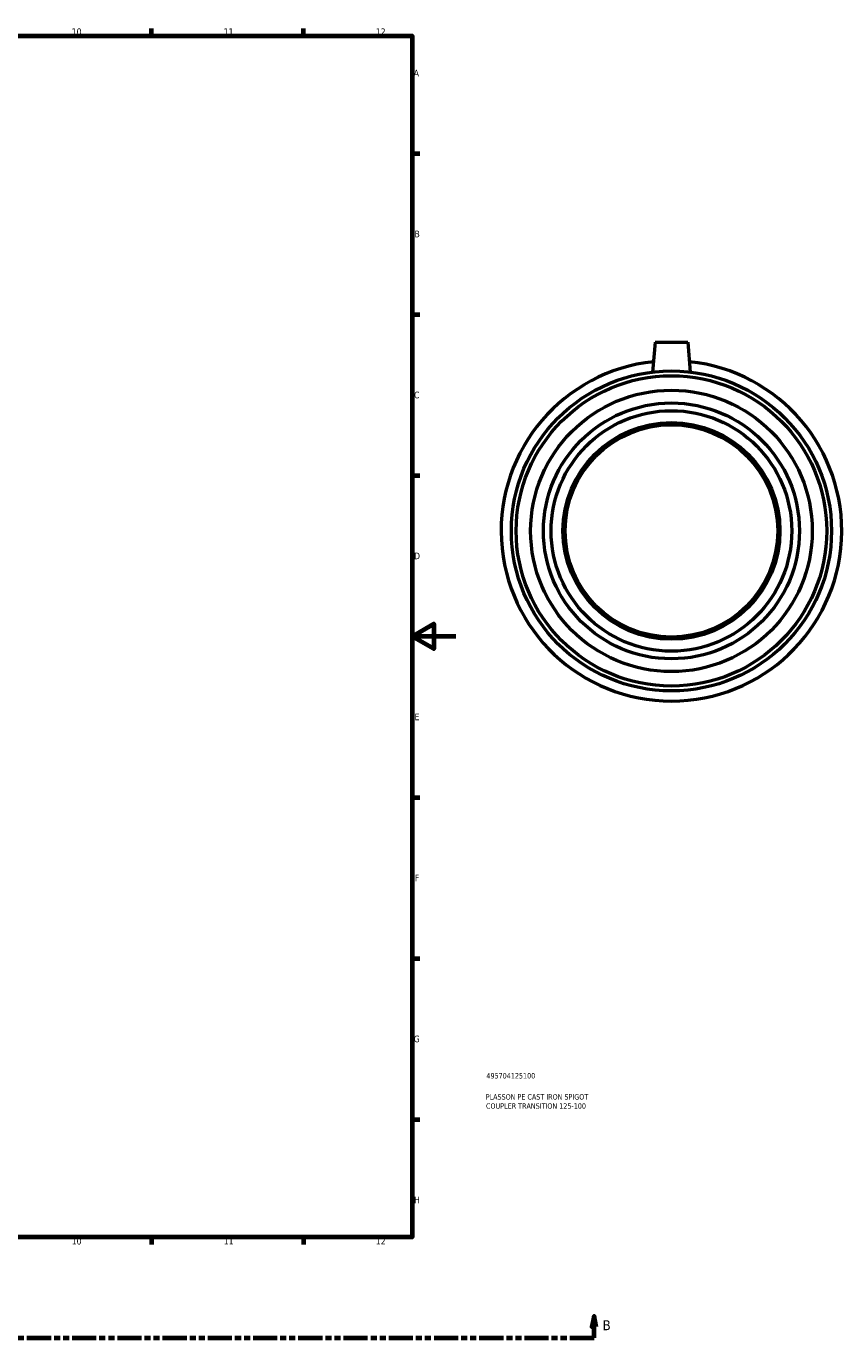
# Model space of a CAD drawing. Header units: millimetres. Extents: x -53 to 1249, y -617 to 899.
# Tile 5 of 6: x 643 to 1019, y -26 to 578. Entities that reach past the tile are written whole.
import ezdxf

# ---------------------------------------------------------------- set-up
doc = ezdxf.new("R2010")
doc.units = ezdxf.units.MM
doc.linetypes.add('DOUBLE_DASH_CHAIN', pattern=[1.2403, 0.6614, -0.0827, 0.1654, -0.0827, 0.1654, -0.0827])
for name, color, linetype, lineweight in [('Border (ANSI)', 7, 'Continuous', 70), ('Section Line (ANSI)', 7, 'DOUBLE_DASH_CHAIN', 70), ('Title (ISO)', 7, 'Continuous', 50), ('Visible (ANSI)', 7, 'Continuous', 50)]:
    doc.layers.add(name, color=color, linetype=linetype, lineweight=lineweight)
doc.styles.add('Label Text (ANSI)', font='tahoma.ttf')
doc.styles.add('Note Text (ANSI)', font='tahoma.ttf')
doc.styles.add('Note Text (ISO)', font='tahoma.ttf')

# ---------------------------------------------------------------- blocks, each defined once
blk = doc.blocks.new('Borders Default Border')
at = {"layer": 'Border (ANSI)'}
for p, q in [((700.83, 574), (700.83, 577.45)), ((770.92, 574), (770.92, 577.45)), ((821, 519.75), (824.45, 519.75)), ((821, 445.5), (824.45, 445.5)), ((821, 371.25), (824.45, 371.25)), ((821, 222.75), (824.45, 222.75)), ((821, 148.5), (824.45, 148.5)), ((821, 74.25), (824.45, 74.25)), ((700.83, 20), (700.83, 16.55)), ((770.92, 20), (770.92, 16.55))]:
    blk.add_line(p, q, dxfattribs=at)
at = {"layer": 'Border (ANSI)', "flags": 128}
for points in [[(20, 20), (20, 574), (821, 574), (821, 20), (20, 20)], [(841, 297), (821, 297), (831, 302.77), (831, 291.23), (821, 297)]]:
    blk.add_lwpolyline(points, dxfattribs=at)
at = {"layer": 'Border (ANSI)', "attachment_point": 7, "style": 'Note Text (ANSI)'}
for s, insert, char_height in [('10', (663.96, 574.34), 3.048), ('11', (734.04, 574.4), 3.048), ('12', (804.13, 574.4), 3.048), ('A', (821.63, 555.35), 3.05), ('B', (821.99, 481.1), 3.05), ('C', (821.8, 406.8), 3.05), ('D', (821.81, 332.6), 3.05), ('E', (822.05, 258.35), 3.05), ('F', (822.14, 184.1), 3.05), ('G', (821.66, 109.79), 3.05), ('H', (821.81, 35.6), 3.05), ('10', (663.96, 16.49), 3.048), ('11', (734.04, 16.55), 3.048), ('12', (804.13, 16.55), 3.048)]:
    blk.add_mtext(s, dxfattribs=dict(at, insert=insert, char_height=char_height))
blk = doc.blocks.new('Title Blocks ISO')
at = {"layer": 'Title (ISO)', "color": 232, "true_color": 0xca0064, "style": 'Note Text (ISO)'}
for tag, p in [('PART_NUMBER_001', (34.16, 73.13)), ('DESCRIPTION_001', (33.84, 63.4)), ('DESCRIPTION_002', (33.98, 59.18))]:
    blk.add_attdef(tag, p, '', height=2.5, dxfattribs=at)
blk = doc.blocks.new('2dTransSection0')
at = {"layer": 'Section Line (ANSI)', "linetype": 'Continuous'}
for p, q in [((904.81, -16.47), (903.81, -21.47)), ((904.81, -21.47), (904.81, -16.47)), ((905.81, -21.47), (904.81, -16.47)), ((903.81, -21.47), (905.81, -21.47)), ((904.81, -26.47), (904.81, -21.47)), ((893.56, -26.47), (904.81, -26.47))]:
    blk.add_line(p, q, dxfattribs=at)
at = {"layer": 'Section Line (ANSI)', "linetype": 'DOUBLE_DASH_CHAIN', "ltscale": 16.810129}
blk.add_line((268.07, -26.47), (904.81, -26.47), dxfattribs=at)
at = {"layer": 'Section Line (ANSI)', "linetype": 'Continuous', "flags": 128}
blk.add_lwpolyline([(905.81, -21.47), (904.81, -16.47), (903.81, -21.47), (905.81, -21.47)], dxfattribs=at)
at = {"layer": 'Section Line (ANSI)'}
blk.add_solid([(905.81, -21.47), (904.81, -16.47), (903.81, -21.47), (905.81, -21.47)], dxfattribs=at)
at = {"layer": 'Section Line (ANSI)', "insert": (908.76, -22.97), "char_height": 4.57, "attachment_point": 7, "style": 'Label Text (ANSI)'}
blk.add_mtext('B', dxfattribs=at)

msp = doc.modelspace()

# ---------------------------------------------------------------- linework, layer by layer
at = {"layer": 'Visible (ANSI)'}
for p, q in [((932.964, 432.677), (931.763, 418.953)), ((932.964, 432.677), (947.964, 432.677)), ((947.964, 432.677), (949.165, 418.953))]:
    msp.add_line(p, q, dxfattribs=at)
for radius in [73.79, 71.576, 64.9, 59, 55.46, 50, 49]:
    msp.add_circle((940.464, 345.677), radius, dxfattribs=at)
msp.add_arc((940.464, 345.677), 78.5, 96.056146, 83.943854, dxfattribs=at)

# ---------------------------------------------------------------- block references
msp.add_blockref('Borders Default Border', (0, 0))
msp.add_blockref('Title Blocks ISO', (821, 20)).add_auto_attribs({'PART_NUMBER_001': '495704125100', 'DESCRIPTION_001': 'PLASSON PE CAST IRON SPIGOT', 'DESCRIPTION_002': 'COUPLER TRANSITION 125-100'})
at = {"layer": 'Section Line (ANSI)'}
msp.add_blockref('2dTransSection0', (0, 0), dxfattribs=at)

doc.saveas('drawing.dxf')
